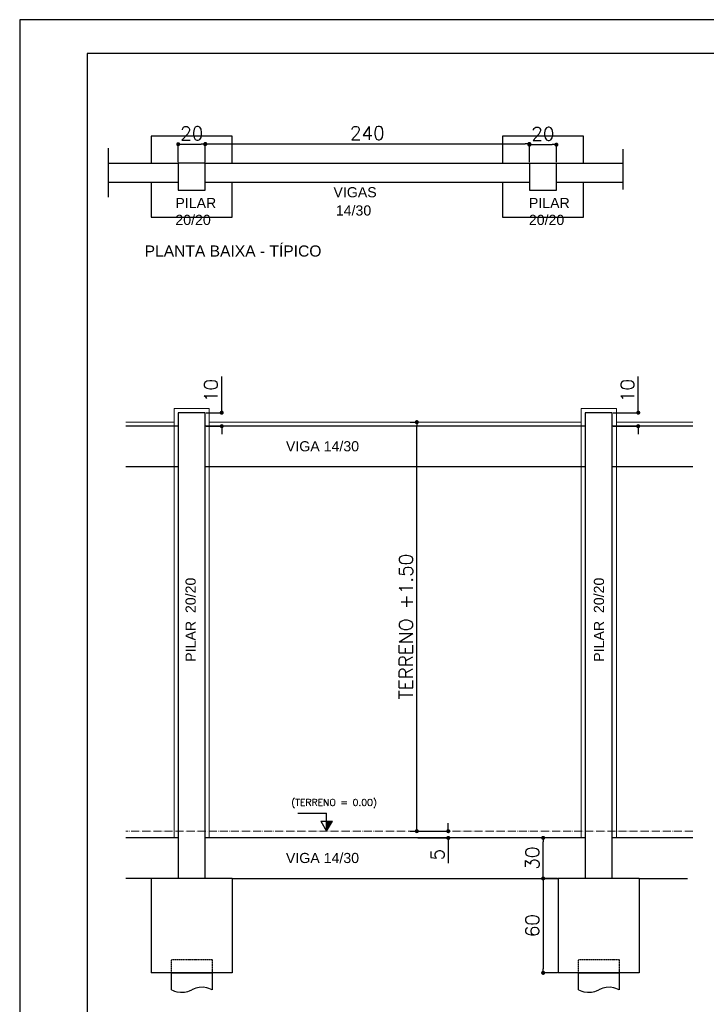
# Model space of a CAD drawing. Header units: millimetres. Extents: x 8324 to 10427, y 7044 to 8529.
# Tile 3 of 7: x 8324 to 8833, y 7799 to 8529. Entities that reach past the tile are written whole.
import ezdxf
from ezdxf.enums import TextEntityAlignment as Align

# ---------------------------------------------------------------- set-up
doc = ezdxf.new("R2010")
doc.units = ezdxf.units.MM
doc.linetypes.add('ESTILO_TQS_0001', pattern=[0.3, 0.2, -0.1])
doc.linetypes.add('ESTILO_TQS_0003', pattern=[2.71, 2, -0.35, 0.01, -0.35])
for name, color, linetype in [('2', 2, 'Continuous'), ('252', 252, 'Continuous'), ('6', 6, 'Continuous'), ('CT02', 2, 'Continuous'), ('CT05', 5, 'Continuous'), ('PENA1', 1, 'Continuous'), ('PENA2', 2, 'Continuous'), ('PENA3', 3, 'Continuous'), ('PENA8', 8, 'Continuous'), ('R120', 4, 'Continuous'), ('R175', 6, 'Continuous'), ('R80', 2, 'Continuous')]:
    doc.layers.add(name, color=color, linetype=linetype)
doc.layers.add('Paredes', color=7, linetype='Continuous', lineweight=9)
doc.styles.add('RG80E50', font='romans.shx', dxfattribs={"height": 10})
doc.styles.add('ROMANS', font='ROMANS.shx', dxfattribs={"height": 11})
doc.styles.get("Standard").update_dxf_attribs({"font": 'arial.ttf'})
doc.dimstyles.new('Cotas1_50', dxfattribs={"dimtxt": 0.18, "dimasz": 3, "dimexe": 0.18, "dimexo": 0.65, "dimgap": 3, "dimtad": 1, "dimdec": 0, "dimzin": 0, "dimdsep": 46, "dimtxsty": 'RG80E50', "dimblk": 'DOT', "dimcen": 0.09, "dimclrd": 1, "dimclre": 1, "dimclrt": 3, "dimadec": 0, "dimazin": 0, "dimtfac": 1, "dimtdec": 0, "dimtofl": 0, "dimtmove": 0, "dimatfit": 3, "dimldrblk": 'DOT', "dimfxl": 1, "dimtolj": 1, "dimtzin": 0, "dimarcsym": 0})

# ---------------------------------------------------------------- blocks, each defined once
blk = doc.blocks.new('_Dot')
at = {"color": 0, "linetype": 'ByBlock', "lineweight": -2}
blk.add_line((-0.5, 0), (-1, 0), dxfattribs=at)
at = {"color": 0, "linetype": 'ByBlock', "const_width": 0.5}
blk.add_lwpolyline([(-0.25, 0, 1), (0.25, 0, 1)], format="xyb", close=True, dxfattribs=at)
blk = doc.blocks.new('*D28')
at = {"color": 1, "lineweight": -2, "transparency": 16777216}
for p, q in [((8441.57, 8422.93), (8441.57, 8436.51)), ((8444.57, 8436.33), (8458.57, 8436.33)), ((8461.57, 8422.93), (8461.57, 8436.51))]:
    blk.add_line(p, q, dxfattribs=at)
at = {"layer": 'Defpoints', "color": 0, "transparency": 16777216}
for p in [(8461.57, 8436.33), (8441.57, 8422.28), (8461.57, 8422.28)]:
    blk.add_point(p, dxfattribs=at)
at = {"color": 1, "lineweight": -2, "transparency": 16777216, "xscale": 3, "yscale": 3, "zscale": 3, "rotation": 180}
blk.add_blockref('_Dot', (8441.57, 8436.33), dxfattribs=at)
at = {"color": 1, "lineweight": -2, "transparency": 16777216, "xscale": 3, "yscale": 3, "zscale": 3}
blk.add_blockref('_Dot', (8461.57, 8436.33), dxfattribs=at)
at = {"color": 3, "transparency": 16777216, "insert": (8451.57, 8444.33), "char_height": 10, "attachment_point": 5, "style": 'RG80E50'}
blk.add_mtext('\\A1;20', dxfattribs=at)
blk = doc.blocks.new('*D29')
at = {"color": 1, "lineweight": -2, "transparency": 16777216}
for p, q in [((8461.57, 8422.93), (8461.57, 8436.69)), ((8464.57, 8436.51), (8698.57, 8436.51)), ((8701.57, 8422.93), (8701.57, 8436.69))]:
    blk.add_line(p, q, dxfattribs=at)
at = {"layer": 'Defpoints', "color": 0, "transparency": 16777216}
for p in [(8701.57, 8436.51), (8461.57, 8422.28), (8701.57, 8422.28)]:
    blk.add_point(p, dxfattribs=at)
at = {"color": 1, "lineweight": -2, "transparency": 16777216, "xscale": 3, "yscale": 3, "zscale": 3, "rotation": 180}
blk.add_blockref('_Dot', (8461.57, 8436.51), dxfattribs=at)
at = {"color": 1, "lineweight": -2, "transparency": 16777216, "xscale": 3, "yscale": 3, "zscale": 3}
blk.add_blockref('_Dot', (8701.57, 8436.51), dxfattribs=at)
at = {"color": 3, "transparency": 16777216, "insert": (8581.57, 8444.55), "char_height": 10, "attachment_point": 5, "style": 'RG80E50'}
blk.add_mtext('\\A1;240', dxfattribs=at)
blk = doc.blocks.new('*D30')
at = {"color": 1, "lineweight": -2, "transparency": 16777216}
for p, q in [((8701.57, 8422.93), (8701.57, 8436.16)), ((8704.57, 8435.98), (8718.57, 8435.98)), ((8721.57, 8422.93), (8721.57, 8436.16))]:
    blk.add_line(p, q, dxfattribs=at)
at = {"layer": 'Defpoints', "color": 0, "transparency": 16777216}
for p in [(8721.57, 8435.98), (8701.57, 8422.28), (8721.57, 8422.28)]:
    blk.add_point(p, dxfattribs=at)
at = {"color": 1, "lineweight": -2, "transparency": 16777216, "xscale": 3, "yscale": 3, "zscale": 3, "rotation": 180}
blk.add_blockref('_Dot', (8701.57, 8435.98), dxfattribs=at)
at = {"color": 1, "lineweight": -2, "transparency": 16777216, "xscale": 3, "yscale": 3, "zscale": 3}
blk.add_blockref('_Dot', (8721.57, 8435.98), dxfattribs=at)
at = {"color": 3, "transparency": 16777216, "insert": (8711.57, 8444.02), "char_height": 10, "attachment_point": 5, "style": 'RG80E50'}
blk.add_mtext('\\A1;20', dxfattribs=at)
blk = doc.blocks.new('*D31')
at = {"color": 1, "lineweight": -2, "transparency": 16777216}
for p, q in [((8473.75, 8240.43), (8473.75, 8264.2)), ((8462.22, 8237.43), (8473.93, 8237.43)), ((8462.22, 8227.43), (8473.93, 8227.43)), ((8473.75, 8224.43), (8473.75, 8221.43))]:
    blk.add_line(p, q, dxfattribs=at)
at = {"layer": 'Defpoints', "color": 0, "transparency": 16777216}
for p in [(8461.57, 8237.43), (8473.75, 8237.43), (8461.57, 8227.43)]:
    blk.add_point(p, dxfattribs=at)
at = {"color": 1, "lineweight": -2, "transparency": 16777216, "xscale": 3, "yscale": 3, "zscale": 3}
for p, rotation in [((8473.75, 8237.43), 270), ((8473.75, 8227.43), 90)]:
    blk.add_blockref('_Dot', p, dxfattribs=dict(at, rotation=rotation))
at = {"color": 3, "transparency": 16777216, "insert": (8465.75, 8253.82), "char_height": 10, "attachment_point": 5, "rotation": 90, "style": 'RG80E50'}
blk.add_mtext('\\A1;10', dxfattribs=at)
blk = doc.blocks.new('*D32')
at = {"color": 1, "lineweight": -2, "transparency": 16777216}
for p, q in [((8782.2, 8240.43), (8782.2, 8264.2)), ((8763.65, 8237.43), (8782.38, 8237.43)), ((8763.65, 8227.43), (8782.38, 8227.43)), ((8782.2, 8224.43), (8782.2, 8221.43))]:
    blk.add_line(p, q, dxfattribs=at)
at = {"layer": 'Defpoints', "color": 0, "transparency": 16777216}
for p in [(8763, 8237.43), (8782.2, 8237.43), (8763, 8227.43)]:
    blk.add_point(p, dxfattribs=at)
at = {"color": 1, "lineweight": -2, "transparency": 16777216, "xscale": 3, "yscale": 3, "zscale": 3}
for p, rotation in [((8782.2, 8237.43), 270), ((8782.2, 8227.43), 90)]:
    blk.add_blockref('_Dot', p, dxfattribs=dict(at, rotation=rotation))
at = {"color": 3, "transparency": 16777216, "insert": (8774.2, 8253.82), "char_height": 10, "attachment_point": 5, "rotation": 90, "style": 'RG80E50'}
blk.add_mtext('\\A1;10', dxfattribs=at)
blk = doc.blocks.new('*D33')
at = {"color": 1, "lineweight": -2, "transparency": 16777216}
for p, q in [((8613.35, 8230.43), (8618.42, 8230.43)), ((8618.24, 7930.43), (8618.24, 8227.43)), ((8613.35, 7927.43), (8618.42, 7927.43))]:
    blk.add_line(p, q, dxfattribs=at)
at = {"layer": 'Defpoints', "color": 0, "transparency": 16777216}
for p in [(8612.7, 8230.43), (8618.24, 8230.43), (8612.7, 7927.43)]:
    blk.add_point(p, dxfattribs=at)
at = {"color": 1, "lineweight": -2, "transparency": 16777216, "xscale": 3, "yscale": 3, "zscale": 3}
for p, rotation in [((8618.24, 8230.43), 90), ((8618.24, 7927.43), 270)]:
    blk.add_blockref('_Dot', p, dxfattribs=dict(at, rotation=rotation))
at = {"color": 3, "transparency": 16777216, "insert": (8610.17, 8078.93), "char_height": 10, "attachment_point": 5, "rotation": 90, "style": 'RG80E50'}
blk.add_mtext('\\A1;TERRENO +1.50', dxfattribs=at)
blk = doc.blocks.new('*D34')
at = {"color": 1, "lineweight": -2, "transparency": 16777216}
for p, q in [((8641.52, 7930.43), (8641.52, 7933.43)), ((8619.07, 7927.43), (8641.7, 7927.43)), ((8619.07, 7922.43), (8641.7, 7922.43)), ((8641.52, 7919.43), (8641.52, 7903.77))]:
    blk.add_line(p, q, dxfattribs=at)
at = {"layer": 'Defpoints', "color": 0, "transparency": 16777216}
for p in [(8618.42, 7927.43), (8618.42, 7922.43), (8641.52, 7922.43)]:
    blk.add_point(p, dxfattribs=at)
at = {"color": 1, "lineweight": -2, "transparency": 16777216, "xscale": 3, "yscale": 3, "zscale": 3}
for p, rotation in [((8641.52, 7927.43), 270), ((8641.52, 7922.43), 90)]:
    blk.add_blockref('_Dot', p, dxfattribs=dict(at, rotation=rotation))
at = {"color": 3, "transparency": 16777216, "insert": (8633.52, 7910.1), "char_height": 10, "attachment_point": 5, "rotation": 90, "style": 'RG80E50'}
blk.add_mtext('\\A1;5', dxfattribs=at)
blk = doc.blocks.new('*D35')
at = {"color": 1, "lineweight": -2, "transparency": 16777216}
for p, q in [((8722.35, 7922.43), (8711.59, 7922.43)), ((8711.77, 7895.43), (8711.77, 7919.43)), ((8722.35, 7892.43), (8711.59, 7892.43))]:
    blk.add_line(p, q, dxfattribs=at)
at = {"layer": 'Defpoints', "color": 0, "transparency": 16777216}
for p in [(8711.77, 7922.43), (8723, 7922.43), (8723, 7892.43)]:
    blk.add_point(p, dxfattribs=at)
at = {"color": 1, "lineweight": -2, "transparency": 16777216, "xscale": 3, "yscale": 3, "zscale": 3}
for p, rotation in [((8711.77, 7922.43), 90), ((8711.77, 7892.43), 270)]:
    blk.add_blockref('_Dot', p, dxfattribs=dict(at, rotation=rotation))
at = {"color": 3, "transparency": 16777216, "insert": (8703.77, 7907.43), "char_height": 10, "attachment_point": 5, "rotation": 90, "style": 'RG80E50'}
blk.add_mtext('\\A1;30', dxfattribs=at)
blk = doc.blocks.new('*D36')
at = {"color": 1, "lineweight": -2, "transparency": 16777216}
for p, q in [((8722.35, 7892.43), (8711.6, 7892.43)), ((8711.78, 7889.43), (8711.78, 7825.43)), ((8722.35, 7822.43), (8711.6, 7822.43))]:
    blk.add_line(p, q, dxfattribs=at)
at = {"layer": 'Defpoints', "color": 0, "transparency": 16777216}
for p in [(8723, 7892.43), (8711.78, 7822.43), (8723, 7822.43)]:
    blk.add_point(p, dxfattribs=at)
at = {"color": 1, "lineweight": -2, "transparency": 16777216, "xscale": 3, "yscale": 3, "zscale": 3}
for p, rotation in [((8711.78, 7892.43), 90), ((8711.78, 7822.43), 270)]:
    blk.add_blockref('_Dot', p, dxfattribs=dict(at, rotation=rotation))
at = {"color": 3, "transparency": 16777216, "insert": (8703.74, 7857.43), "char_height": 10, "attachment_point": 5, "rotation": 90, "style": 'RG80E50'}
blk.add_mtext('\\A1;60', dxfattribs=at)

msp = doc.modelspace()

# ---------------------------------------------------------------- hatches: boundary and pattern name
at = {"layer": '2', "ltscale": 50}
msp.add_hatch(color=256, dxfattribs=at).paths.add_polyline_path([(8555.73, 7934.74), (8551.42, 7934.74), (8551.42, 7927.43)])

# ---------------------------------------------------------------- linework, layer by layer
for p, q in [((8390, 8397.11), (8390, 8433.32)), ((8771.04, 8402.68), (8771.04, 8432.62))]:
    msp.add_line(p, q)
at = {"layer": '252'}
for points in [[(8481.57, 8422.28), (8481.57, 8442.28), (8421.57, 8442.28), (8421.57, 8422.28)], [(8741.57, 8422.28), (8741.57, 8442.28), (8681.57, 8442.28), (8681.57, 8422.28)], [(8421.57, 8408.28), (8421.57, 8382.28), (8481.57, 8382.28), (8481.57, 8408.28)], [(8681.57, 8408.28), (8681.57, 8382.28), (8741.57, 8382.28), (8741.57, 8408.28)]]:
    msp.add_lwpolyline(points, dxfattribs=at)
at = {"layer": '6'}
for p, q in [((8701.57, 8422.28), (8721.57, 8422.28)), ((8421.57, 7892.43), (8421.57, 7822.43)), ((8481.57, 7892.43), (8421.57, 7892.43)), ((8481.57, 7892.43), (8481.57, 7822.43)), ((8783, 7892.43), (8723, 7892.43)), ((8723, 7892.43), (8723, 7822.43)), ((8783, 7892.43), (8783, 7822.43)), ((8481.57, 7822.43), (8421.57, 7822.43)), ((8783, 7822.43), (8723, 7822.43))]:
    msp.add_line(p, q, dxfattribs=at)
msp.add_lwpolyline([(8441.57, 8402.28), (8461.57, 8402.28), (8461.57, 8422.28), (8441.57, 8422.28)], close=True, dxfattribs=at)
msp.add_lwpolyline([(8701.57, 8422.28), (8701.57, 8402.28), (8721.57, 8402.28), (8721.57, 8422.28)], dxfattribs=at)
at = {"layer": 'CT02'}
for p, q in [((8441.57, 8227.43), (8402.65, 8227.43)), ((8743, 8227.43), (8461.57, 8227.43)), ((8822.74, 8227.43), (8763, 8227.43)), ((8441.57, 8197.43), (8402.65, 8197.43)), ((8743, 8197.43), (8461.57, 8197.43)), ((8822.74, 8197.43), (8763, 8197.43)), ((8441.57, 7922.43), (8402.65, 7922.43)), ((8743, 7922.43), (8461.57, 7922.43)), ((8822.74, 7922.43), (8763, 7922.43)), ((8421.57, 7892.43), (8402.65, 7892.43)), ((8481.57, 7892.43), (8723, 7892.43)), ((8783, 7892.43), (8818.75, 7892.43))]:
    msp.add_line(p, q, dxfattribs=at)
at = {"layer": 'CT05'}
for p, q in [((8441.57, 8237.43), (8441.57, 7892.43)), ((8461.57, 8237.43), (8441.57, 8237.43)), ((8461.57, 7892.43), (8461.57, 8237.43)), ((8743, 8237.43), (8743, 7892.43)), ((8763, 8237.43), (8743, 8237.43)), ((8763, 7892.43), (8763, 8237.43))]:
    msp.add_line(p, q, dxfattribs=at)
at = {"layer": 'Paredes', "color": 8}
for p, q in [((8464.57, 8240.43), (8438.57, 8240.43)), ((8438.57, 8240.43), (8438.57, 7922.43)), ((8464.57, 7922.43), (8464.57, 8240.43)), ((8766, 8240.43), (8740, 8240.43)), ((8740, 8240.43), (8740, 7922.43)), ((8766, 7922.43), (8766, 8240.43)), ((8438.57, 8230.43), (8402.65, 8230.43)), ((8740, 8230.43), (8464.57, 8230.43)), ((8822.74, 8230.43), (8766, 8230.43))]:
    msp.add_line(p, q, dxfattribs=at)
at = {"layer": 'Paredes', "linetype": 'ESTILO_TQS_0003', "ltscale": 3}
msp.add_line((8822.74, 7927.43), (8402.65, 7927.43), dxfattribs=at)
at = {"layer": 'PENA1', "linetype": 'ESTILO_TQS_0001'}
for points in [[(8436.57, 7822.43), (8436.57, 7832.43), (8466.57, 7832.43), (8466.57, 7822.43)], [(8738, 7822.43), (8738, 7832.43), (8768, 7832.43), (8768, 7822.43)]]:
    msp.add_lwpolyline(points, dxfattribs=at)
at = {"layer": 'PENA2', "linetype": 'Continuous'}
msp.add_lwpolyline([(10426.66, 8528.56), (8324.16, 8528.56), (8324.16, 7043.56), (10426.66, 7043.56)], close=True, dxfattribs=at)
for points in [[(8436.57, 7809.93), (8436.57, 7822.43), (8466.57, 7822.43), (8466.57, 7809.93)], [(8738, 7809.93), (8738, 7822.43), (8768, 7822.43), (8768, 7809.93)], [(8436.57, 7809.93), (8437.74, 7809.38), (8438.89, 7808.95), (8440.49, 7808.5), (8443.16, 7808.13), (8446.09, 7808.23), (8448.66, 7808.77), (8449.9, 7809.19), (8451.57, 7809.93)], [(8466.57, 7809.93), (8465.39, 7810.49), (8464.25, 7810.92), (8462.65, 7811.37), (8459.98, 7811.74), (8457.04, 7811.64), (8454.48, 7811.1), (8453.24, 7810.68), (8451.57, 7809.93)], [(8738, 7809.93), (8739.17, 7809.38), (8740.32, 7808.95), (8741.92, 7808.5), (8744.59, 7808.13), (8747.52, 7808.23), (8750.09, 7808.77), (8751.33, 7809.19), (8753, 7809.93)], [(8768, 7809.93), (8766.82, 7810.49), (8765.68, 7810.92), (8764.08, 7811.37), (8761.41, 7811.74), (8758.47, 7811.64), (8755.91, 7811.1), (8754.67, 7810.68), (8753, 7809.93)]]:
    msp.add_lwpolyline(points, dxfattribs=at)
at = {"layer": 'PENA8', "linetype": 'Continuous'}
msp.add_lwpolyline([(10401.66, 8503.56), (8374.16, 8503.56), (8374.16, 7068.56), (10401.66, 7068.56), (10401.66, 8503.56)], dxfattribs=at)
at = {"layer": 'R120'}
for p, q in [((8390, 8422.28), (8441.57, 8422.28)), ((8461.57, 8422.28), (8701.57, 8422.28)), ((8721.57, 8422.28), (8771.04, 8422.28)), ((8390, 8408.28), (8441.57, 8408.28)), ((8461.57, 8408.28), (8701.57, 8408.28)), ((8721.57, 8408.28), (8771.04, 8408.28)), ((8721.57, 8408.28), (8741.57, 8408.28))]:
    msp.add_line(p, q, dxfattribs=at)
at = {"layer": 'R80', "ltscale": 50}
for p, q in [((8530.2, 7940.64), (8551.42, 7940.64)), ((8551.42, 7927.43), (8551.42, 7940.64)), ((8547.12, 7934.74), (8555.73, 7934.74)), ((8547.12, 7934.74), (8551.42, 7927.43)), ((8551.42, 7927.43), (8555.73, 7934.74))]:
    msp.add_line(p, q, dxfattribs=at)

# ---------------------------------------------------------------- texts
at = {"layer": 'PENA3', "linetype": 'Continuous'}
for s, p in [('VIGAS', (8556.51, 8396.99)), ('PILAR', (8439.43, 8388.99)), ('PILAR', (8701.21, 8388.99)), ('14/30', (8558.25, 8383.48)), ('20/20', (8439.43, 8376.51)), ('20/20', (8701.21, 8376.51)), ('VIGA 14/30', (8521.31, 8208.81)), ('VIGA 14/30', (8521.31, 7903.81))]:
    msp.add_text(s, height=7.5, dxfattribs=at).set_placement(p)
for p in [(8454.46, 8052.89), (8756.83, 8052.89)]:
    msp.add_text('PILAR  20/20', height=7.5, rotation=90, dxfattribs=at).set_placement(p)
at = {"layer": 'R175', "ltscale": 50}
msp.add_text('PLANTA BAIXA - TÍPICO', height=8.2672, dxfattribs=at).set_placement((8482.15, 8353.05), align=Align.CENTER)
at = {"layer": 'R80', "ltscale": 50, "style": 'ROMANS'}
msp.add_text('(TERRENO = 0.00)', height=5, dxfattribs=at).set_placement((8525.27, 7946.23))

# ---------------------------------------------------------------- dimensions: what is measured, and where the dimension line sits
for base, p1, p2, picture, middle in [((8461.57, 8436.33), (8441.57, 8422.28), (8461.57, 8422.28), '*D28', (8451.57, 8436.33)), ((8721.57, 8435.98), (8701.57, 8422.28), (8721.57, 8422.28), '*D30', (8711.57, 8435.98))]:
    dim = msp.add_linear_dim(base=base, p1=p1, p2=p2, dimstyle='Cotas1_50')
    dim.commit()
    dim.dimension.update_dxf_attribs({"geometry": picture, "text_midpoint": middle, "dimtype": 160})
dim = msp.add_linear_dim(base=(8701.57, 8436.51), p1=(8461.57, 8422.28), p2=(8701.57, 8422.28), dimstyle='Cotas1_50')
dim.commit()
dim.dimension.update_dxf_attribs({"geometry": '*D29', "text_midpoint": (8581.57, 8444.55)})
for base, p1, p2, picture, middle in [((8473.75, 8237.43), (8461.57, 8227.43), (8461.57, 8237.43), '*D31', (8465.75, 8253.82)), ((8782.2, 8237.43), (8763, 8227.43), (8763, 8237.43), '*D32', (8774.2, 8253.82)), ((8641.52, 7922.43), (8618.42, 7927.43), (8618.42, 7922.43), '*D34', (8633.52, 7910.1)), ((8711.77, 7922.43), (8723, 7892.43), (8723, 7922.43), '*D35', (8703.77, 7907.43))]:
    dim = msp.add_linear_dim(base=base, p1=p1, p2=p2, angle=90, dimstyle='Cotas1_50')
    dim.commit()
    dim.dimension.update_dxf_attribs({"geometry": picture, "text_midpoint": middle})
for base, p1, p2, text, picture, middle in [((8618.24, 8230.43), (8612.7, 7927.43), (8612.7, 8230.43), 'TERRENO +1.50', '*D33', (8610.17, 8078.93)), ((8711.78, 7822.43), (8723, 7892.43), (8723, 7822.43), '60', '*D36', (8703.74, 7857.43))]:
    dim = msp.add_linear_dim(base=base, p1=p1, p2=p2, angle=90, text=text, dimstyle='Cotas1_50')
    dim.commit()
    dim.dimension.update_dxf_attribs({"geometry": picture, "text_midpoint": middle})

doc.saveas('drawing.dxf')
